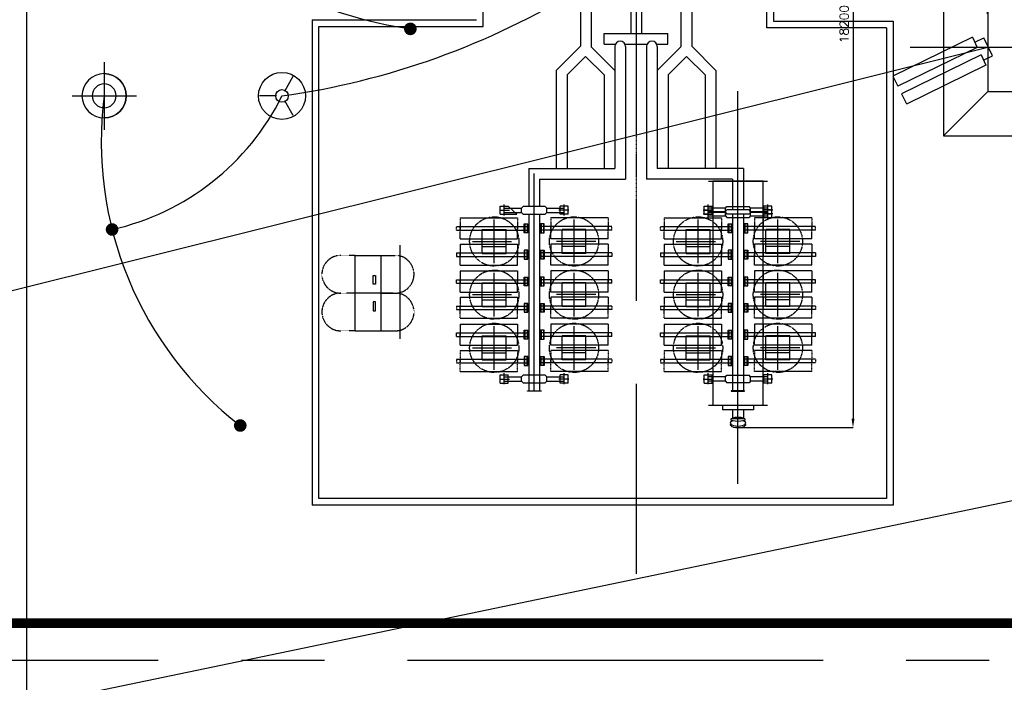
# Model space of a CAD drawing. Header units: inches. Extents: x -8998005 to 170525121, y -30058259 to 1575573.
# Tile 59 of 107: x -48908 to -26691, y 326031 to 340976. Entities that reach past the tile are written whole.
import ezdxf

# ---------------------------------------------------------------- set-up
doc = ezdxf.new("R2010")
doc.units = ezdxf.units.IN
doc.header["$LTSCALE"] = 5
doc.header["$MEASUREMENT"] = 0
doc.header["$PDMODE"] = 2
doc.header["$PDSIZE"] = 1
for name, pattern in [('0', [0]), ('CENTER', [2, 1.25, -0.25, 0.25, -0.25]), ('DASHDOT', [1, 0.5, -0.25, 0, -0.25]), ('HID', [0.3, 0.2, -0.1]), ('HIDDEN', [0.375, 0.25, -0.125])]:
    doc.linetypes.add(name, pattern=pattern)
for name, color, linetype in [('2CON', 1, 'Continuous'), ('CCEN', 8, 'CENTER'), ('CEN', 9, 'CENTER'), ('DIM', 7, 'Continuous'), ('EQUPT', 4, '0'), ('INSULATOR', 7, 'Continuous'), ('rail', 7, 'Continuous'), ('TCE-ME-ROAD', 244, 'Continuous'), ('TOWER', 7, 'Continuous')]:
    doc.layers.add(name, color=color, linetype=linetype)
doc.styles.add('S1', font='SIMPLEX.SHX', dxfattribs={"height": 200})
doc.dimstyles.new('STANDARD$0', dxfattribs={"dimtxt": 250, "dimasz": 200, "dimexe": 0, "dimexo": 0, "dimgap": 100, "dimtad": 1, "dimdec": 0, "dimzin": 0, "dimdsep": 46, "dimtxsty": 'S1', "dimcen": 0, "dimadec": 0, "dimazin": 0, "dimtfac": 1, "dimtdec": 0, "dimtmove": 2, "dimatfit": 3, "dimfxl": 1, "dimtolj": 1, "dimtzin": 0, "dimarcsym": 0})

# ---------------------------------------------------------------- blocks, each defined once
blk = doc.blocks.new('*D246')
at = {"color": 0, "lineweight": -2, "ltscale": 100, "transparency": 16777216}
for p, q in [((-33869, -17524), (-30105, -17524)), ((-30105, -17724), (-30105, -35524)), ((-32700, -35724), (-30105, -35724))]:
    blk.add_line(p, q, dxfattribs=at)
at = {"color": 0, "ltscale": 100, "transparency": 16777216}
for points in [[(-30138, -17724), (-30071, -17724), (-30105, -17524)], [(-30138, -35524), (-30071, -35524), (-30105, -35724)]]:
    blk.add_solid(points, dxfattribs=at)
at = {"layer": 'Defpoints', "color": 0, "ltscale": 100, "transparency": 16777216}
for p in [(-33869, -17524), (-32700, -35724), (-30105, -35724)]:
    blk.add_point(p, dxfattribs=at)
at = {"color": 0, "ltscale": 100, "transparency": 16777216, "insert": (-30305, -26624), "char_height": 200, "attachment_point": 5, "rotation": 90, "style": 'S1'}
blk.add_mtext('\\A1;18200', dxfattribs=at)
blk = doc.blocks.new('400TWR')
at = {"ltscale": 3000}
for p, q in [((-1000, 1000), (-2000, 2000)), ((1000, 1000), (2000, 2000)), ((-1000, -1000), (-2000, -2000)), ((1000, -1000), (2000, -2000))]:
    blk.add_line(p, q, dxfattribs=at)
for points in [[(-2000, -2000), (2000, -2000), (2000, 2000), (-2000, 2000)], [(-1000, -1000), (1000, -1000), (1000, 1000), (-1000, 1000)]]:
    blk.add_lwpolyline(points, close=True, dxfattribs=at)
at = {"layer": 'CEN', "ltscale": 1000}
for p, q in [((0, 2753), (0, -2753)), ((2781, 0), (-2781, 0))]:
    blk.add_line(p, q, dxfattribs=at)
blk = doc.blocks.new('tr2')
at = {"layer": 'CEN'}
blk.add_line((1001, -1000), (1000, -17999), dxfattribs=at)
at = {"layer": 'TOWER'}
for p, q in [((-6, -14250), (-6, -1750)), ((1994, -14250), (1994, -1750))]:
    blk.add_line(p, q, dxfattribs=at)
at = {"layer": 'TOWER', "zscale": 1333.333333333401, "rotation": 90}
for p in [(1000, -1000), (1000, -15000)]:
    blk.add_blockref('400TWR', p, dxfattribs=at)
blk = doc.blocks.new('i')
at = {"ltscale": 3000}
for p, q in [((-223, -222), (-223, 0)), ((223, 0), (-223, 0)), ((223, -222), (223, 0)), ((-350, -222), (-96, -222)), ((-350, -222), (-350, -2222)), ((-96, -222), (-96, -2222)), ((96, -222), (350, -222)), ((96, -222), (96, -2222)), ((350, -222), (350, -2222)), ((-350, -2222), (-96, -2222)), ((96, -2221), (350, -2221))]:
    blk.add_line(p, q, dxfattribs=at)
blk = doc.blocks.new('400bpipl')
at = {"ltscale": 3000}
for radius in [500, 270]:
    blk.add_circle((0, 0), radius, dxfattribs=at)
blk.add_arc((0, 0), 500, 0, 180, dxfattribs=at)
at = {"layer": 'CEN', "ltscale": 3000}
for p, q in [((0, -724), (0, 729)), ((762, 0), (-771, 0))]:
    blk.add_line(p, q, dxfattribs=at)
blk = doc.blocks.new('400LAPL')
at = {"ltscale": 700}
for p, q in [((-442, 255), (-108, 62)), ((108, 62), (442, 255)), ((0, -125), (0, -510))]:
    blk.add_line(p, q, dxfattribs=at)
for radius, start, end in [(530, 0, 180), (530, 180, 0), (142, 0, 180), (142, 180, 0)]:
    blk.add_arc((0, 0), radius, start, end, dxfattribs=at)
blk = doc.blocks.new('A$C3F820AC0')
at = {"color": 2, "linetype": 'Continuous', "ltscale": 100}
blk.add_line((-124489, -51421, 96251), (-27064, -27142, 96251), dxfattribs=at)
at = {"color": 3, "linetype": 'Continuous', "ltscale": 100}
blk.add_line((-125467, -57921, 96251), (-710, -32013), dxfattribs=at)
blk = doc.blocks.new('BTG Road')
at = {"layer": 'TCE-ME-ROAD'}
blk.add_line((2706144, 450888), (2706144, 590519), dxfattribs=at)
blk = doc.blocks.new('A$C50442067')
at = {"color": 241, "ltscale": 0.2}
blk.add_line((-42305, -26524.3, 0), (-42305, -28703, 0), dxfattribs=at)
at = {"color": 2, "linetype": 'Continuous', "ltscale": 100, "const_width": 142.3, "elevation": 96251.3}
blk.add_lwpolyline([(-40164.5, -26731.2, 1), (-40022.1, -26731.2, 1)], format="xyb", close=True, dxfattribs=at)
at = {"color": 2, "linetype": 'Continuous', "ltscale": 100, "const_width": 142.3}
for points in [[(-46894.4, -31256.1, 1), (-46752.1, -31256.1, 1)], [(-44002, -35677.3, 1), (-43859.7, -35677.3, 1)]]:
    blk.add_lwpolyline(points, format="xyb", close=True, dxfattribs=at)
at = {"color": 2, "linetype": 'Continuous', "ltscale": 100}
for centre, radius, start, end in [((-38665, -16977.6, 96251.3), 9857.6, 212.27037, 261.66914), ((-45411.4, -10918.2, 0), 17493.6, 277.959, 301.56023), ((-38983.2, -29283.6), 8084.4, 172.5877, 232.26569), ((-48059, -25737.6, -96251.3), 5655.2, 282.62137, 333.69933)]:
    blk.add_arc(centre, radius, start, end, dxfattribs=at)
at = {"layer": '2CON'}
for p, q in [((-31900, -15914.3, 0), (-31900, -26560.6, 0)), ((-42305, -26524.3, 0), (-38600, -26524.3, 0)), ((-42305, -26560.6, 0), (-42305, -37474.3, 0)), ((-31900, -26560.6, 0), (-29200, -26560.6, 0)), ((-29200, -26560.6, 0), (-29200, -37474.3, 0)), ((-35716.9, -26834.6, 0), (-34283.1, -26834.6, 0)), ((-35716.9, -27078, 0), (-35716.9, -26834.6, 0)), ((-34283.1, -27078, 0), (-34283.1, -26834.6, 0)), ((-35716.9, -27078, 0), (-35467.7, -27078, 0)), ((-35248, -27078, 0), (-34752, -27078, 0)), ((-34532.3, -27078, 0), (-34283.1, -27078, 0)), ((-32700, -36989.8, 0), (-32700, -28133.4, 0)), ((-37300, -34905.7, 0), (-37300, -29991.7, 0)), ((-38083.8, -30822.7, 0), (-37859.6, -30822.7, 0)), ((-38066.1, -30731.6, 0), (-37883.9, -30731.6, 0)), ((-38066.1, -30913.8, 0), (-38066.1, -30731.6, 0)), ((-37975, -30941.4, 0), (-37975, -30692, 0)), ((-37975, -30772.7, 0), (-37583.9, -30772.7, 0)), ((-37975, -30872.7, 0), (-37583.9, -30872.7, 0)), ((-37691.9, -30913.8, 0), (-37883.9, -30731.6, 0)), ((-37583.9, -30772.7, 0), (-37548.5, -30737.4, 0)), ((-37583.9, -30872.7, 0), (-37583.9, -30772.7, 0)), ((-37583.9, -30872.7, 0), (-37548.5, -30908.1, 0)), ((-37051.5, -30737.4, 0), (-37548.5, -30737.4, 0)), ((-37016.1, -30772.7, 0), (-37051.5, -30737.4, 0)), ((-37016.1, -30872.7, 0), (-37051.5, -30908.1, 0)), ((-37016.1, -30872.7, 0), (-37016.1, -30772.7, 0)), ((-37016.1, -30772.7, 0), (-36625, -30772.7, 0)), ((-37016.1, -30872.7, 0), (-36625, -30872.7, 0)), ((-36516.2, -30822.7, 0), (-36740.4, -30822.7, 0)), ((-36716.1, -30913.8, 0), (-36716.1, -30731.6, 0)), ((-36533.9, -30731.6, 0), (-36716.1, -30731.6, 0)), ((-36625, -30941.4, 0), (-36625, -30692, 0)), ((-36533.9, -30913.8, 0), (-36533.9, -30731.6, 0)), ((-33483.8, -30822.7, 0), (-33259.6, -30822.7, 0)), ((-33466.1, -30731.6, 0), (-33283.9, -30731.6, 0)), ((-33466.1, -30913.8, 0), (-33466.1, -30731.6, 0)), ((-33466.1, -30809.6, 0), (-33283.9, -30809.6, 0)), ((-33375, -30941.4, 0), (-33375, -30692, 0)), ((-33375, -31019.4, 0), (-33375, -30770, 0)), ((-32983.9, -30772.7, 0), (-33375, -30772.7, 0)), ((-33375, -30850.7, 0), (-32983.9, -30850.7, 0)), ((-32983.9, -30872.7, 0), (-33375, -30872.7, 0)), ((-33283.9, -30913.8, 0), (-33283.9, -30731.6, 0)), ((-32983.9, -30772.7, 0), (-32948.5, -30737.4, 0)), ((-32983.9, -30872.7, 0), (-32983.9, -30772.7, 0)), ((-32983.9, -30850.7, 0), (-32948.5, -30815.4, 0)), ((-32983.9, -30950.7, 0), (-32983.9, -30850.7, 0)), ((-32983.9, -30872.7, 0), (-32948.5, -30908.1, 0)), ((-32948.5, -30737.4, 0), (-32451.5, -30737.4, 0)), ((-32451.5, -30815.4, 0), (-32948.5, -30815.4, 0)), ((-32416.1, -30772.7, 0), (-32451.5, -30737.4, 0)), ((-32416.1, -30850.7, 0), (-32451.5, -30815.4, 0)), ((-32416.1, -30872.7, 0), (-32451.5, -30908.1, 0)), ((-32025, -30772.7, 0), (-32416.1, -30772.7, 0)), ((-32416.1, -30872.7, 0), (-32416.1, -30772.7, 0)), ((-32416.1, -30850.7, 0), (-32025, -30850.7, 0)), ((-32416.1, -30950.7, 0), (-32416.1, -30850.7, 0)), ((-32025, -30872.7, 0), (-32416.1, -30872.7, 0)), ((-31916.2, -30822.7, 0), (-32140.4, -30822.7, 0)), ((-32116.1, -30913.8, 0), (-32116.1, -30731.6, 0)), ((-31933.9, -30731.6, 0), (-32116.1, -30731.6, 0)), ((-31933.9, -30809.6, 0), (-32116.1, -30809.6, 0)), ((-32116.1, -30991.8, 0), (-32116.1, -30809.6, 0)), ((-32025, -30941.4, 0), (-32025, -30692, 0)), ((-32025, -31019.4, 0), (-32025, -30770, 0)), ((-31933.9, -30913.8, 0), (-31933.9, -30731.6, 0)), ((-31933.9, -30991.8, 0), (-31933.9, -30809.6, 0)), ((-38200, -32018.5, 0), (-38200, -31033, 0)), ((-38066.1, -30913.8, 0), (-37691.9, -30913.8, 0)), ((-37548.5, -30908.1, 0), (-37051.5, -30908.1, 0)), ((-36533.9, -30913.8, 0), (-36716.1, -30913.8, 0)), ((-36400, -32018.5, 0), (-36400, -31033, 0)), ((-33600, -32018.5, 0), (-33600, -31033, 0)), ((-33483.8, -30900.7, 0), (-33259.6, -30900.7, 0)), ((-33466.1, -30913.8, 0), (-33283.9, -30913.8, 0)), ((-33375, -30950.7, 0), (-32983.9, -30950.7, 0)), ((-32983.9, -30950.7, 0), (-32948.5, -30986.1, 0)), ((-32451.5, -30908.1, 0), (-32948.5, -30908.1, 0)), ((-32948.5, -30986.1, 0), (-32451.5, -30986.1, 0)), ((-32416.1, -30950.7, 0), (-32451.5, -30986.1, 0)), ((-32416.1, -30950.7, 0), (-32025, -30950.7, 0)), ((-31916.2, -30900.7, 0), (-32140.4, -30900.7, 0)), ((-31933.9, -30913.8, 0), (-32116.1, -30913.8, 0)), ((-31933.9, -30991.8, 0), (-32116.1, -30991.8, 0)), ((-31800, -32018.5, 0), (-31800, -31033, 0)), ((-38470, -31795.7, 0), (-38470, -31255.7, 0)), ((-38470, -31255.7, 0), (-37930, -31255.7, 0)), ((-37930, -31795.7, 0), (-37930, -31255.7, 0)), ((-37508.3, -31128.3, 0), (-37508.3, -31330, 0)), ((-37455.9, -31128.3, 0), (-37455.9, -31330, 0)), ((-37144.1, -31128.3, 0), (-37144.1, -31330, 0)), ((-37091.7, -31128.3, 0), (-37091.7, -31330, 0)), ((-36670, -31795.7, 0), (-36670, -31255.7, 0)), ((-36130, -31255.7, 0), (-36670, -31255.7, 0)), ((-36130, -31795.7, 0), (-36130, -31255.7, 0)), ((-33870, -31795.7, 0), (-33870, -31255.7, 0)), ((-33870, -31255.7, 0), (-33330, -31255.7, 0)), ((-33330, -31795.7, 0), (-33330, -31255.7, 0)), ((-32908.3, -31128.3, 0), (-32908.3, -31330, 0)), ((-32855.9, -31128.3, 0), (-32855.9, -31330, 0)), ((-32544.1, -31128.3, 0), (-32544.1, -31330, 0)), ((-32491.7, -31128.3, 0), (-32491.7, -31330, 0)), ((-32070, -31795.7, 0), (-32070, -31255.7, 0)), ((-31530, -31255.7, 0), (-32070, -31255.7, 0)), ((-31530, -31795.7, 0), (-31530, -31255.7, 0)), ((-38692.8, -31525.7, 0), (-37807.3, -31525.7, 0)), ((-35907.3, -31525.7, 0), (-36792.8, -31525.7, 0)), ((-34092.8, -31525.7, 0), (-33207.3, -31525.7, 0)), ((-31307.3, -31525.7, 0), (-32192.8, -31525.7, 0)), ((-40323.6, -33724.6, 0), (-40323.6, -31608.5, 0)), ((-38470, -31639.7, 0), (-37930, -31639.7, 0)), ((-37508.3, -31923.1, 0), (-37508.3, -31721.4, 0)), ((-37455.9, -31923.1, 0), (-37455.9, -31721.4, 0)), ((-37144.1, -31923.1, 0), (-37144.1, -31721.4, 0)), ((-37091.7, -31923.1, 0), (-37091.7, -31721.4, 0)), ((-36130, -31639.7, 0), (-36670, -31639.7, 0)), ((-33870, -31639.7, 0), (-33330, -31639.7, 0)), ((-32908.3, -31923.1, 0), (-32908.3, -31721.4, 0)), ((-32855.9, -31923.1, 0), (-32855.9, -31721.4, 0)), ((-32544.1, -31923.1, 0), (-32544.1, -31721.4, 0)), ((-32491.7, -31923.1, 0), (-32491.7, -31721.4, 0)), ((-31530, -31639.7, 0), (-32070, -31639.7, 0)), ((-41339.2, -33541.2, 0), (-41339.2, -31841.2, 0)), ((-41339.2, -31841.2, 0), (-40759.2, -31841.2, 0)), ((-40759.2, -31841.2, 0), (-40759.2, -33541.2, 0)), ((-38470, -31795.7, 0), (-37930, -31795.7, 0)), ((-36130, -31795.7, 0), (-36670, -31795.7, 0)), ((-33870, -31795.7, 0), (-33330, -31795.7, 0)), ((-31530, -31795.7, 0), (-32070, -31795.7, 0)), ((-40929.2, -32491.2, 0), (-40929.2, -32291.2, 0)), ((-40929.2, -32291.2, 0), (-40879.2, -32291.2, 0)), ((-40879.2, -32291.2, 0), (-40879.2, -32491.2, 0)), ((-38200, -33218.5, 0), (-38200, -32233, 0)), ((-37508.3, -32328.3, 0), (-37508.3, -32530, 0)), ((-37455.9, -32328.3, 0), (-37455.9, -32530, 0)), ((-37144.1, -32328.3, 0), (-37144.1, -32530, 0)), ((-37091.7, -32328.3, 0), (-37091.7, -32530, 0)), ((-36400, -33218.5, 0), (-36400, -32233, 0)), ((-33600, -33218.5, 0), (-33600, -32233, 0)), ((-32908.3, -32328.3, 0), (-32908.3, -32530, 0)), ((-32855.9, -32328.3, 0), (-32855.9, -32530, 0)), ((-32544.1, -32328.3, 0), (-32544.1, -32530, 0)), ((-32491.7, -32328.3, 0), (-32491.7, -32530, 0)), ((-31800, -33218.5, 0), (-31800, -32233, 0)), ((-40879.2, -32491.2, 0), (-40929.2, -32491.2, 0)), ((-38470, -32455.7, 0), (-37930, -32455.7, 0)), ((-38470, -32995.7, 0), (-38470, -32455.7, 0)), ((-37930, -32995.7, 0), (-37930, -32455.7, 0)), ((-36130, -32455.7, 0), (-36670, -32455.7, 0)), ((-36670, -32995.7, 0), (-36670, -32455.7, 0)), ((-36130, -32995.7, 0), (-36130, -32455.7, 0)), ((-33870, -32455.7, 0), (-33330, -32455.7, 0)), ((-33870, -32995.7, 0), (-33870, -32455.7, 0)), ((-33330, -32995.7, 0), (-33330, -32455.7, 0)), ((-31530, -32455.7, 0), (-32070, -32455.7, 0)), ((-32070, -32995.7, 0), (-32070, -32455.7, 0)), ((-31530, -32995.7, 0), (-31530, -32455.7, 0)), ((-40477.8, -32691.2, 0), (-41534.3, -32691.2, 0)), ((-38692.8, -32725.7, 0), (-37807.3, -32725.7, 0)), ((-38470, -32839.7, 0), (-37930, -32839.7, 0)), ((-35907.3, -32725.7, 0), (-36792.8, -32725.7, 0)), ((-36130, -32839.7, 0), (-36670, -32839.7, 0)), ((-34092.8, -32725.7, 0), (-33207.3, -32725.7, 0)), ((-33870, -32839.7, 0), (-33330, -32839.7, 0)), ((-31307.3, -32725.7, 0), (-32192.8, -32725.7, 0)), ((-31530, -32839.7, 0), (-32070, -32839.7, 0)), ((-40879.2, -32891.2, 0), (-40929.2, -32891.2, 0)), ((-40929.2, -32891.2, 0), (-40929.2, -33091.2, 0)), ((-40929.2, -33091.2, 0), (-40879.2, -33091.2, 0)), ((-40879.2, -33091.2, 0), (-40879.2, -32891.2, 0)), ((-38470, -32995.7, 0), (-37930, -32995.7, 0)), ((-37508.3, -33123.1, 0), (-37508.3, -32921.4, 0)), ((-37455.9, -33123.1, 0), (-37455.9, -32921.4, 0)), ((-37144.1, -33123.1, 0), (-37144.1, -32921.4, 0)), ((-37091.7, -33123.1, 0), (-37091.7, -32921.4, 0)), ((-36130, -32995.7, 0), (-36670, -32995.7, 0)), ((-33870, -32995.7, 0), (-33330, -32995.7, 0)), ((-32908.3, -33123.1, 0), (-32908.3, -32921.4, 0)), ((-32855.9, -33123.1, 0), (-32855.9, -32921.4, 0)), ((-32544.1, -33123.1, 0), (-32544.1, -32921.4, 0)), ((-32491.7, -33123.1, 0), (-32491.7, -32921.4, 0)), ((-31530, -32995.7, 0), (-32070, -32995.7, 0)), ((-41339.2, -33541.2, 0), (-40759.2, -33541.2, 0)), ((-38200, -34418.5, 0), (-38200, -33433, 0)), ((-37508.3, -33528.3, 0), (-37508.3, -33730, 0)), ((-37455.9, -33528.3, 0), (-37455.9, -33730, 0)), ((-37144.1, -33528.3, 0), (-37144.1, -33730, 0)), ((-37091.7, -33528.3, 0), (-37091.7, -33730, 0)), ((-36400, -34418.5, 0), (-36400, -33433, 0)), ((-33600, -34418.5, 0), (-33600, -33433, 0)), ((-32908.3, -33528.3, 0), (-32908.3, -33730, 0)), ((-32855.9, -33528.3, 0), (-32855.9, -33730, 0)), ((-32544.1, -33528.3, 0), (-32544.1, -33730, 0)), ((-32491.7, -33528.3, 0), (-32491.7, -33730, 0)), ((-31800, -34418.5, 0), (-31800, -33433, 0)), ((-38470, -34195.7, 0), (-38470, -33655.7, 0)), ((-38470, -33655.7, 0), (-37930, -33655.7, 0)), ((-37930, -34195.7, 0), (-37930, -33655.7, 0)), ((-36130, -33655.7, 0), (-36670, -33655.7, 0)), ((-36670, -34195.7, 0), (-36670, -33655.7, 0)), ((-36130, -34195.7, 0), (-36130, -33655.7, 0)), ((-33870, -34195.7, 0), (-33870, -33655.7, 0)), ((-33870, -33655.7, 0), (-33330, -33655.7, 0)), ((-33330, -34195.7, 0), (-33330, -33655.7, 0)), ((-31530, -33655.7, 0), (-32070, -33655.7, 0)), ((-32070, -34195.7, 0), (-32070, -33655.7, 0)), ((-31530, -34195.7, 0), (-31530, -33655.7, 0)), ((-38692.8, -33925.7, 0), (-37807.3, -33925.7, 0)), ((-35907.3, -33925.7, 0), (-36792.8, -33925.7, 0)), ((-34092.8, -33925.7, 0), (-33207.3, -33925.7, 0)), ((-31307.3, -33925.7, 0), (-32192.8, -33925.7, 0)), ((-38470, -34039.7, 0), (-37930, -34039.7, 0)), ((-38470, -34195.7, 0), (-37930, -34195.7, 0)), ((-37508.3, -34323.1, 0), (-37508.3, -34121.4, 0)), ((-37455.9, -34323.1, 0), (-37455.9, -34121.4, 0)), ((-37144.1, -34323.1, 0), (-37144.1, -34121.4, 0)), ((-37091.7, -34323.1, 0), (-37091.7, -34121.4, 0)), ((-36130, -34039.7, 0), (-36670, -34039.7, 0)), ((-36130, -34195.7, 0), (-36670, -34195.7, 0)), ((-33870, -34039.7, 0), (-33330, -34039.7, 0)), ((-33870, -34195.7, 0), (-33330, -34195.7, 0)), ((-32908.3, -34323.1, 0), (-32908.3, -34121.4, 0)), ((-32855.9, -34323.1, 0), (-32855.9, -34121.4, 0)), ((-32544.1, -34323.1, 0), (-32544.1, -34121.4, 0)), ((-32491.7, -34323.1, 0), (-32491.7, -34121.4, 0)), ((-31530, -34039.7, 0), (-32070, -34039.7, 0)), ((-31530, -34195.7, 0), (-32070, -34195.7, 0)), ((-38083.8, -34628.7, 0), (-37859.6, -34628.7, 0)), ((-38066.1, -34537.6, 0), (-37883.9, -34537.6, 0)), ((-38066.1, -34719.8, 0), (-38066.1, -34537.6, 0)), ((-37975, -34747.4, 0), (-37975, -34498, 0)), ((-37975, -34578.7, 0), (-37583.9, -34578.7, 0)), ((-37883.9, -34719.8, 0), (-37883.9, -34537.6, 0)), ((-37583.9, -34578.7, 0), (-37548.5, -34543.4, 0)), ((-37583.9, -34678.7, 0), (-37583.9, -34578.7, 0)), ((-37051.5, -34543.4, 0), (-37548.5, -34543.4, 0)), ((-37016.1, -34578.7, 0), (-37051.5, -34543.4, 0)), ((-37016.1, -34578.7, 0), (-36625, -34578.7, 0)), ((-37016.1, -34678.7, 0), (-37016.1, -34578.7, 0)), ((-36516.2, -34628.7, 0), (-36740.4, -34628.7, 0)), ((-36716.1, -34719.8, 0), (-36716.1, -34537.6, 0)), ((-36533.9, -34537.6, 0), (-36716.1, -34537.6, 0)), ((-36625, -34747.4, 0), (-36625, -34498, 0)), ((-36533.9, -34719.8, 0), (-36533.9, -34537.6, 0)), ((-33483.8, -34628.7, 0), (-33259.6, -34628.7, 0)), ((-33466.1, -34537.6, 0), (-33283.9, -34537.6, 0)), ((-33466.1, -34719.8, 0), (-33466.1, -34537.6, 0)), ((-33375, -34747.4, 0), (-33375, -34498, 0)), ((-32983.9, -34578.7, 0), (-33375, -34578.7, 0)), ((-33283.9, -34719.8, 0), (-33283.9, -34537.6, 0)), ((-32983.9, -34578.7, 0), (-32948.5, -34543.4, 0)), ((-32983.9, -34678.7, 0), (-32983.9, -34578.7, 0)), ((-32948.5, -34543.4, 0), (-32451.5, -34543.4, 0)), ((-32416.1, -34578.7, 0), (-32451.5, -34543.4, 0)), ((-32025, -34578.7, 0), (-32416.1, -34578.7, 0)), ((-32416.1, -34678.7, 0), (-32416.1, -34578.7, 0)), ((-31916.2, -34628.7, 0), (-32140.4, -34628.7, 0)), ((-32116.1, -34719.8, 0), (-32116.1, -34537.6, 0)), ((-31933.9, -34537.6, 0), (-32116.1, -34537.6, 0)), ((-32025, -34747.4, 0), (-32025, -34498, 0)), ((-31933.9, -34719.8, 0), (-31933.9, -34537.6, 0)), ((-38066.1, -34719.8, 0), (-37883.9, -34719.8, 0)), ((-37975, -34678.7, 0), (-37583.9, -34678.7, 0)), ((-37583.9, -34678.7, 0), (-37548.5, -34714.1, 0)), ((-37548.5, -34714.1, 0), (-37051.5, -34714.1, 0)), ((-37016.1, -34678.7, 0), (-37051.5, -34714.1, 0)), ((-37016.1, -34678.7, 0), (-36625, -34678.7, 0)), ((-36533.9, -34719.8, 0), (-36716.1, -34719.8, 0)), ((-33466.1, -34719.8, 0), (-33283.9, -34719.8, 0)), ((-32983.9, -34678.7, 0), (-33375, -34678.7, 0)), ((-32983.9, -34678.7, 0), (-32948.5, -34714.1, 0)), ((-32451.5, -34714.1, 0), (-32948.5, -34714.1, 0)), ((-32416.1, -34678.7, 0), (-32451.5, -34714.1, 0)), ((-32025, -34678.7, 0), (-32416.1, -34678.7, 0)), ((-31933.9, -34719.8, 0), (-32116.1, -34719.8, 0)), ((-33052.4, -35221.9, 0), (-33052.4, -35321.9, 0)), ((-32347.6, -35321.9, 0), (-33052.4, -35321.9, 0)), ((-32347.6, -35221.9, 0), (-32347.6, -35321.9, 0)), ((-32578.3, -35527.3, 0), (-32821.7, -35527.3, 0)), ((-29200, -37474.3, 0), (-42305, -37474.3, 0))]:
    blk.add_line(p, q, dxfattribs=at)
at = {"layer": '2CON', "linetype": 'Continuous'}
for p, q in [((-36255.4, -25684.3, 0), (-36255.4, -27123.3, 0)), ((-36011.9, -25684.3, 0), (-36011.9, -27135.8, 0)), ((-33988.1, -25684.3, 0), (-33988.1, -27135.8, 0)), ((-33744.6, -25684.3, 0), (-33744.6, -27123.3, 0)), ((-35121.7, -25970.9, 0), (-35121.7, -26834.6, 0)), ((-34878.3, -25901.7, 0), (-34878.3, -26834.6, 0)), ((-36800.2, -27668.2, 0), (-36255.4, -27123.3, 0)), ((-35479.6, -27668.2, 0), (-36011.9, -27135.8, 0)), ((-35479.6, -27130.4, 0), (-35479.6, -28021.9, 0)), ((-35236.1, -27130.4, 0), (-35236.1, -30123.6, 0)), ((-34763.9, -27130.4, 0), (-34763.9, -30123.6, 0)), ((-34520.4, -27130.4, 0), (-34520.4, -28021.9, 0)), ((-34520.4, -27668.2, 0), (-33988.1, -27135.8, 0)), ((-33199.8, -27668.2, 0), (-33744.6, -27123.3, 0)), ((-36556.8, -27769, 0), (-36139.9, -27352.1, 0)), ((-36139.9, -27352.1, 0), (-35723, -27769, 0)), ((-34277, -27769, 0), (-33860.1, -27352.1, 0)), ((-33443.2, -27769, 0), (-33860.1, -27352.1, 0)), ((-36800.2, -27668.2, 0), (-36800.2, -29880.2, 0)), ((-36556.8, -27769, 0), (-36556.8, -29880.2, 0)), ((-35723, -27769, 0), (-35723, -29880.2, 0)), ((-35723, -27769, 0), (-35723, -27769, 0)), ((-35479.6, -27590.5, 0), (-35479.6, -29880.2, 0)), ((-34520.4, -27590.5, 0), (-34520.4, -29880.2, 0)), ((-34277, -27769, 0), (-34277, -29880.2, 0)), ((-33443.2, -27769, 0), (-33443.2, -29880.2, 0)), ((-33199.8, -27668.2, 0), (-33199.8, -29880.2, 0)), ((-37421.7, -29880.2, 0), (-35479.6, -29880.2, 0)), ((-37421.7, -29880.2, 0), (-37421.7, -30737.4, 0)), ((-32578.3, -29880.2, 0), (-34520.4, -29880.2, 0)), ((-32578.3, -29880.2, 0), (-32578.3, -30815.4, 0)), ((-37178.3, -30123.6, 0), (-35236.1, -30123.6, 0)), ((-37178.3, -30123.6, 0), (-37178.3, -30737.4, 0)), ((-32821.7, -30123.6, 0), (-34763.9, -30123.6, 0)), ((-32821.7, -30123.6, 0), (-32821.7, -30815.4, 0)), ((-38967, -30992, 0), (-37674.7, -30992, 0)), ((-37421.7, -30908.1, 0), (-37421.7, -34892.1, 0)), ((-37178.3, -30908.1, 0), (-37178.3, -34892.1, 0)), ((-35633, -30992, 0), (-36925.3, -30992, 0)), ((-34367, -30992, 0), (-33074.7, -30992, 0)), ((-32821.7, -30908.1, 0), (-32821.7, -34892.1, 0)), ((-32578.3, -30908.1, 0), (-32578.3, -34892.1, 0)), ((-31033, -30992, 0), (-32325.3, -30992, 0)), ((-39050, -31189.6, 0), (-37421.7, -31189.6, 0)), ((-39050, -31268.7, 0), (-37421.7, -31268.7, 0)), ((-35550, -31189.6, 0), (-37178.3, -31189.6, 0)), ((-35550, -31268.7, 0), (-37178.3, -31268.7, 0)), ((-34450, -31189.6, 0), (-32821.7, -31189.6, 0)), ((-34450, -31268.7, 0), (-32821.7, -31268.7, 0)), ((-30950, -31189.6, 0), (-32578.3, -31189.6, 0)), ((-30950, -31268.7, 0), (-32578.3, -31268.7, 0)), ((-38967, -31466.3, 0), (-37674.7, -31466.3, 0)), ((-35633, -31466.3, 0), (-36925.3, -31466.3, 0)), ((-34367, -31466.3, 0), (-33074.7, -31466.3, 0)), ((-31033, -31466.3, 0), (-32325.3, -31466.3, 0)), ((-38967, -31585.1, 0), (-37674.7, -31585.1, 0)), ((-35633, -31585.1, 0), (-36925.3, -31585.1, 0)), ((-34367, -31585.1, 0), (-33074.7, -31585.1, 0)), ((-31033, -31585.1, 0), (-32325.3, -31585.1, 0)), ((-39050, -31782.8, 0), (-37421.7, -31782.8, 0)), ((-39050, -31861.8, 0), (-37421.7, -31861.8, 0)), ((-35550, -31782.8, 0), (-37178.3, -31782.8, 0)), ((-35550, -31861.8, 0), (-37178.3, -31861.8, 0)), ((-34450, -31782.8, 0), (-32821.7, -31782.8, 0)), ((-34450, -31861.8, 0), (-32821.7, -31861.8, 0)), ((-30950, -31782.8, 0), (-32578.3, -31782.8, 0)), ((-30950, -31861.8, 0), (-32578.3, -31861.8, 0)), ((-38967, -32059.4, 0), (-37674.7, -32059.4, 0)), ((-38967, -32192, 0), (-37674.7, -32192, 0)), ((-35633, -32059.4, 0), (-36925.3, -32059.4, 0)), ((-35633, -32192, 0), (-36925.3, -32192, 0)), ((-34367, -32059.4, 0), (-33074.7, -32059.4, 0)), ((-34367, -32192, 0), (-33074.7, -32192, 0)), ((-31033, -32059.4, 0), (-32325.3, -32059.4, 0)), ((-31033, -32192, 0), (-32325.3, -32192, 0)), ((-39050, -32389.6, 0), (-37421.7, -32389.6, 0)), ((-35550, -32389.6, 0), (-37178.3, -32389.6, 0)), ((-34450, -32389.6, 0), (-32821.7, -32389.6, 0)), ((-30950, -32389.6, 0), (-32578.3, -32389.6, 0)), ((-39050, -32468.7, 0), (-37421.7, -32468.7, 0)), ((-35550, -32468.7, 0), (-37178.3, -32468.7, 0)), ((-34450, -32468.7, 0), (-32821.7, -32468.7, 0)), ((-30950, -32468.7, 0), (-32578.3, -32468.7, 0)), ((-38967, -32666.3, 0), (-37674.7, -32666.3, 0)), ((-38967, -32785.1, 0), (-37674.7, -32785.1, 0)), ((-35633, -32666.3, 0), (-36925.3, -32666.3, 0)), ((-35633, -32785.1, 0), (-36925.3, -32785.1, 0)), ((-34367, -32666.3, 0), (-33074.7, -32666.3, 0)), ((-34367, -32785.1, 0), (-33074.7, -32785.1, 0)), ((-31033, -32666.3, 0), (-32325.3, -32666.3, 0)), ((-31033, -32785.1, 0), (-32325.3, -32785.1, 0)), ((-39050, -32982.8, 0), (-37421.7, -32982.8, 0)), ((-39050, -33061.8, 0), (-37421.7, -33061.8, 0)), ((-35550, -32982.8, 0), (-37178.3, -32982.8, 0)), ((-35550, -33061.8, 0), (-37178.3, -33061.8, 0)), ((-34450, -32982.8, 0), (-32821.7, -32982.8, 0)), ((-34450, -33061.8, 0), (-32821.7, -33061.8, 0)), ((-30950, -32982.8, 0), (-32578.3, -32982.8, 0)), ((-30950, -33061.8, 0), (-32578.3, -33061.8, 0)), ((-38967, -33259.4, 0), (-37674.7, -33259.4, 0)), ((-35633, -33259.4, 0), (-36925.3, -33259.4, 0)), ((-34367, -33259.4, 0), (-33074.7, -33259.4, 0)), ((-31033, -33259.4, 0), (-32325.3, -33259.4, 0)), ((-38967, -33392, 0), (-37674.7, -33392, 0)), ((-35633, -33392, 0), (-36925.3, -33392, 0)), ((-34367, -33392, 0), (-33074.7, -33392, 0)), ((-31033, -33392, 0), (-32325.3, -33392, 0)), ((-39050, -33589.6, 0), (-37421.7, -33589.6, 0)), ((-39050, -33668.7, 0), (-37421.7, -33668.7, 0)), ((-35550, -33589.6, 0), (-37178.3, -33589.6, 0)), ((-35550, -33668.7, 0), (-37178.3, -33668.7, 0)), ((-34450, -33589.6, 0), (-32821.7, -33589.6, 0)), ((-34450, -33668.7, 0), (-32821.7, -33668.7, 0)), ((-30950, -33589.6, 0), (-32578.3, -33589.6, 0)), ((-30950, -33668.7, 0), (-32578.3, -33668.7, 0)), ((-38967, -33866.3, 0), (-37674.7, -33866.3, 0)), ((-38967, -33985.1, 0), (-37674.7, -33985.1, 0)), ((-35633, -33866.3, 0), (-36925.3, -33866.3, 0)), ((-35633, -33985.1, 0), (-36925.3, -33985.1, 0)), ((-34367, -33866.3, 0), (-33074.7, -33866.3, 0)), ((-34367, -33985.1, 0), (-33074.7, -33985.1, 0)), ((-31033, -33866.3, 0), (-32325.3, -33866.3, 0)), ((-31033, -33985.1, 0), (-32325.3, -33985.1, 0)), ((-39050, -34182.8, 0), (-37421.7, -34182.8, 0)), ((-35550, -34182.8, 0), (-37178.3, -34182.8, 0)), ((-34450, -34182.8, 0), (-32821.7, -34182.8, 0)), ((-30950, -34182.8, 0), (-32578.3, -34182.8, 0)), ((-39050, -34261.8, 0), (-37421.7, -34261.8, 0)), ((-35550, -34261.8, 0), (-37178.3, -34261.8, 0)), ((-34450, -34261.8, 0), (-32821.7, -34261.8, 0)), ((-30950, -34261.8, 0), (-32578.3, -34261.8, 0)), ((-38967, -34459.4, 0), (-37674.7, -34459.4, 0)), ((-35633, -34459.4, 0), (-36925.3, -34459.4, 0)), ((-34367, -34459.4, 0), (-33074.7, -34459.4, 0)), ((-31033, -34459.4, 0), (-32325.3, -34459.4, 0))]:
    blk.add_line(p, q, dxfattribs=at)
at = {"layer": '2CON', "color": 1}
for p, q in [((-33267, -30168.9, 0), (-33267, -35221.9, 0)), ((-32133, -30168.9, 0), (-33267, -30168.9, 0)), ((-32133, -35221.9, 0), (-32133, -30168.9, 0)), ((-41174.2, -33541.2, 0), (-41074.2, -33541.2, 0)), ((-41024.2, -33541.2, 0), (-40924.2, -33541.2, 0))]:
    blk.add_line(p, q, dxfattribs=at)
at = {"layer": '2CON', "linetype": 'CENTER'}
for p, q in [((-38967, -30992, 0), (-38967, -31248.9, 0)), ((-37674.7, -30992, 0), (-37674.7, -31248.9, 0)), ((-36925.3, -30992, 0), (-36925.3, -31248.9, 0)), ((-35633, -30992, 0), (-35633, -31248.9, 0)), ((-34367, -30992, 0), (-34367, -31248.9, 0)), ((-33074.7, -30992, 0), (-33074.7, -31248.9, 0)), ((-32325.3, -30992, 0), (-32325.3, -31248.9, 0)), ((-32133.3, -30992, 0), (-32133.3, -31248.9, 0)), ((-31033, -30992, 0), (-31033, -31248.9, 0)), ((-39050, -31268.7, 0), (-39050, -31189.6, 0)), ((-38967, -31466.3, 0), (-38967, -31209.4, 0)), ((-37674.7, -31466.3, 0), (-37674.7, -31209.4, 0)), ((-36925.3, -31466.3, 0), (-36925.3, -31209.4, 0)), ((-35633, -31466.3, 0), (-35633, -31209.4, 0)), ((-35550, -31268.7, 0), (-35550, -31189.6, 0)), ((-34450, -31268.7, 0), (-34450, -31189.6, 0)), ((-34367, -31466.3, 0), (-34367, -31209.4, 0)), ((-33074.7, -31466.3, 0), (-33074.7, -31209.4, 0)), ((-32325.3, -31466.3, 0), (-32325.3, -31209.4, 0)), ((-32133.3, -31466.3, 0), (-32133.3, -31209.4, 0)), ((-31033, -31466.3, 0), (-31033, -31209.4, 0)), ((-30950, -31268.7, 0), (-30950, -31189.6, 0)), ((-38967, -31585.1, 0), (-38967, -31842.1, 0)), ((-37674.7, -31585.1, 0), (-37674.7, -31842.1, 0)), ((-36925.3, -31585.1, 0), (-36925.3, -31842.1, 0)), ((-35633, -31585.1, 0), (-35633, -31842.1, 0)), ((-34367, -31585.1, 0), (-34367, -31842.1, 0)), ((-33074.7, -31585.1, 0), (-33074.7, -31842.1, 0)), ((-32325.3, -31585.1, 0), (-32325.3, -31842.1, 0)), ((-32133.3, -31585.1, 0), (-32133.3, -31842.1, 0)), ((-31033, -31585.1, 0), (-31033, -31842.1, 0)), ((-39050, -31782.8, 0), (-39050, -31861.8, 0)), ((-38967, -32059.4, 0), (-38967, -31802.5, 0)), ((-37674.7, -32059.4, 0), (-37674.7, -31802.5, 0)), ((-36925.3, -32059.4, 0), (-36925.3, -31802.5, 0)), ((-35633, -32059.4, 0), (-35633, -31802.5, 0)), ((-35550, -31782.8, 0), (-35550, -31861.8, 0)), ((-34450, -31782.8, 0), (-34450, -31861.8, 0)), ((-34367, -32059.4, 0), (-34367, -31802.5, 0)), ((-33074.7, -32059.4, 0), (-33074.7, -31802.5, 0)), ((-32325.3, -32059.4, 0), (-32325.3, -31802.5, 0)), ((-32133.3, -32059.4, 0), (-32133.3, -31802.5, 0)), ((-31033, -32059.4, 0), (-31033, -31802.5, 0)), ((-30950, -31782.8, 0), (-30950, -31861.8, 0)), ((-38967, -32192, 0), (-38967, -32448.9, 0)), ((-37674.7, -32192, 0), (-37674.7, -32448.9, 0)), ((-36925.3, -32192, 0), (-36925.3, -32448.9, 0)), ((-35633, -32192, 0), (-35633, -32448.9, 0)), ((-34367, -32192, 0), (-34367, -32448.9, 0)), ((-33074.7, -32192, 0), (-33074.7, -32448.9, 0)), ((-32325.3, -32192, 0), (-32325.3, -32448.9, 0)), ((-32133.3, -32192, 0), (-32133.3, -32448.9, 0)), ((-31033, -32192, 0), (-31033, -32448.9, 0)), ((-39050, -32468.7, 0), (-39050, -32389.6, 0)), ((-38967, -32666.3, 0), (-38967, -32409.4, 0)), ((-37674.7, -32666.3, 0), (-37674.7, -32409.4, 0)), ((-36925.3, -32666.3, 0), (-36925.3, -32409.4, 0)), ((-35633, -32666.3, 0), (-35633, -32409.4, 0)), ((-35550, -32468.7, 0), (-35550, -32389.6, 0)), ((-34450, -32468.7, 0), (-34450, -32389.6, 0)), ((-34367, -32666.3, 0), (-34367, -32409.4, 0)), ((-33074.7, -32666.3, 0), (-33074.7, -32409.4, 0)), ((-32325.3, -32666.3, 0), (-32325.3, -32409.4, 0)), ((-32133.3, -32666.3, 0), (-32133.3, -32409.4, 0)), ((-31033, -32666.3, 0), (-31033, -32409.4, 0)), ((-30950, -32468.7, 0), (-30950, -32389.6, 0)), ((-38967, -32785.1, 0), (-38967, -33042.1, 0)), ((-37674.7, -32785.1, 0), (-37674.7, -33042.1, 0)), ((-36925.3, -32785.1, 0), (-36925.3, -33042.1, 0)), ((-35633, -32785.1, 0), (-35633, -33042.1, 0)), ((-34367, -32785.1, 0), (-34367, -33042.1, 0)), ((-33074.7, -32785.1, 0), (-33074.7, -33042.1, 0)), ((-32325.3, -32785.1, 0), (-32325.3, -33042.1, 0)), ((-32133.3, -32785.1, 0), (-32133.3, -33042.1, 0)), ((-31033, -32785.1, 0), (-31033, -33042.1, 0)), ((-39050, -32982.8, 0), (-39050, -33061.8, 0)), ((-38967, -33259.4, 0), (-38967, -33002.5, 0)), ((-37674.7, -33259.4, 0), (-37674.7, -33002.5, 0)), ((-36925.3, -33259.4, 0), (-36925.3, -33002.5, 0)), ((-35633, -33259.4, 0), (-35633, -33002.5, 0)), ((-35550, -32982.8, 0), (-35550, -33061.8, 0)), ((-34450, -32982.8, 0), (-34450, -33061.8, 0)), ((-34367, -33259.4, 0), (-34367, -33002.5, 0)), ((-33074.7, -33259.4, 0), (-33074.7, -33002.5, 0)), ((-32325.3, -33259.4, 0), (-32325.3, -33002.5, 0)), ((-32133.3, -33259.4, 0), (-32133.3, -33002.5, 0)), ((-31033, -33259.4, 0), (-31033, -33002.5, 0)), ((-30950, -32982.8, 0), (-30950, -33061.8, 0)), ((-38967, -33392, 0), (-38967, -33648.9, 0)), ((-37674.7, -33392, 0), (-37674.7, -33648.9, 0)), ((-36925.3, -33392, 0), (-36925.3, -33648.9, 0)), ((-35633, -33392, 0), (-35633, -33648.9, 0)), ((-34367, -33392, 0), (-34367, -33648.9, 0)), ((-33074.7, -33392, 0), (-33074.7, -33648.9, 0)), ((-32325.3, -33392, 0), (-32325.3, -33648.9, 0)), ((-32133.3, -33392, 0), (-32133.3, -33648.9, 0)), ((-31033, -33392, 0), (-31033, -33648.9, 0)), ((-39050, -33668.7, 0), (-39050, -33589.6, 0)), ((-38967, -33866.3, 0), (-38967, -33609.4, 0)), ((-37674.7, -33866.3, 0), (-37674.7, -33609.4, 0)), ((-36925.3, -33866.3, 0), (-36925.3, -33609.4, 0)), ((-35633, -33866.3, 0), (-35633, -33609.4, 0)), ((-35550, -33668.7, 0), (-35550, -33589.6, 0)), ((-34450, -33668.7, 0), (-34450, -33589.6, 0)), ((-34367, -33866.3, 0), (-34367, -33609.4, 0)), ((-33074.7, -33866.3, 0), (-33074.7, -33609.4, 0)), ((-32325.3, -33866.3, 0), (-32325.3, -33609.4, 0)), ((-32133.3, -33866.3, 0), (-32133.3, -33609.4, 0)), ((-31033, -33866.3, 0), (-31033, -33609.4, 0)), ((-30950, -33668.7, 0), (-30950, -33589.6, 0)), ((-38967, -33985.1, 0), (-38967, -34242.1, 0)), ((-37674.7, -33985.1, 0), (-37674.7, -34242.1, 0)), ((-36925.3, -33985.1, 0), (-36925.3, -34242.1, 0)), ((-35633, -33985.1, 0), (-35633, -34242.1, 0)), ((-34367, -33985.1, 0), (-34367, -34242.1, 0)), ((-33074.7, -33985.1, 0), (-33074.7, -34242.1, 0)), ((-32325.3, -33985.1, 0), (-32325.3, -34242.1, 0)), ((-32133.3, -33985.1, 0), (-32133.3, -34242.1, 0)), ((-31033, -33985.1, 0), (-31033, -34242.1, 0)), ((-39050, -34182.8, 0), (-39050, -34261.8, 0)), ((-38967, -34459.4, 0), (-38967, -34202.5, 0)), ((-37674.7, -34459.4, 0), (-37674.7, -34202.5, 0)), ((-36925.3, -34459.4, 0), (-36925.3, -34202.5, 0)), ((-35633, -34459.4, 0), (-35633, -34202.5, 0)), ((-35550, -34182.8, 0), (-35550, -34261.8, 0)), ((-34450, -34182.8, 0), (-34450, -34261.8, 0)), ((-34367, -34459.4, 0), (-34367, -34202.5, 0)), ((-33074.7, -34459.4, 0), (-33074.7, -34202.5, 0)), ((-32325.3, -34459.4, 0), (-32325.3, -34202.5, 0)), ((-32133.3, -34459.4, 0), (-32133.3, -34202.5, 0)), ((-31033, -34459.4, 0), (-31033, -34202.5, 0)), ((-30950, -34182.8, 0), (-30950, -34261.8, 0)), ((-32821.7, -35321.9, 0), (-32821.7, -35527.3, 0)), ((-32578.3, -35321.9, 0), (-32578.3, -35527.3, 0))]:
    blk.add_line(p, q, dxfattribs=at)
at = {"layer": '2CON', "linetype": 'HIDDEN'}
for p, q in [((-41339.2, -31841.2, 0), (-41664.2, -31841.2, 0)), ((-40759.2, -31841.2, 0), (-40434.2, -31841.2, 0)), ((-41339.2, -32691.2, 0), (-41664.2, -32691.2, 0)), ((-41339.2, -32691.2, 0), (-41664.2, -32691.2, 0)), ((-40759.2, -32691.2, 0), (-40434.2, -32691.2, 0)), ((-40759.2, -32691.2, 0), (-40434.2, -32691.2, 0)), ((-41339.2, -33541.2, 0), (-41664.2, -33541.2, 0)), ((-40759.2, -33541.2, 0), (-40434.2, -33541.2, 0)), ((-37421.7, -34543.4, 0), (-37421.7, -34714.1, 0)), ((-37178.3, -34543.4, 0), (-37178.3, -34714.1, 0)), ((-32821.7, -34543.4, 0), (-32821.7, -34714.1, 0)), ((-32578.3, -34543.4, 0), (-32578.3, -34714.1, 0))]:
    blk.add_line(p, q, dxfattribs=at)
at = {"layer": '2CON', "elevation": 0}
for points in [[(-40808.8, -26674.3), (-38450, -26674.3), (-38450, -16064.3), (-32050, -16064.3)], [(-29350, -26710.6), (-32050, -26710.6), (-32050, -16064.3)], [(-29350, -26710.6), (-29350, -37324.3), (-42155, -37324.3), (-42155, -26674.3), (-38450, -26674.3)]]:
    blk.add_lwpolyline(points, dxfattribs=at)
at = {"layer": '2CON', "color": 1, "const_width": 25, "elevation": 0}
for points in [[(-33367, -30168.9), (-32033, -30168.9)], [(-33367, -35221.9), (-32033, -35221.9)]]:
    blk.add_lwpolyline(points, dxfattribs=at)
at = {"layer": '2CON', "elevation": 0}
for points in [[(-37439.8, -31128.3), (-37439.8, -31330), (-37524.4, -31330), (-37524.4, -31128.3)], [(-37160.2, -31128.3), (-37160.2, -31330), (-37075.6, -31330), (-37075.6, -31128.3)], [(-32839.8, -31128.3), (-32839.8, -31330), (-32924.4, -31330), (-32924.4, -31128.3)], [(-32560.2, -31128.3), (-32560.2, -31330), (-32475.6, -31330), (-32475.6, -31128.3)], [(-37439.8, -31923.1), (-37439.8, -31721.4), (-37524.4, -31721.4), (-37524.4, -31923.1)], [(-37160.2, -31923.1), (-37160.2, -31721.4), (-37075.6, -31721.4), (-37075.6, -31923.1)], [(-32839.8, -31923.1), (-32839.8, -31721.4), (-32924.4, -31721.4), (-32924.4, -31923.1)], [(-32560.2, -31923.1), (-32560.2, -31721.4), (-32475.6, -31721.4), (-32475.6, -31923.1)], [(-37439.8, -32328.3), (-37439.8, -32530), (-37524.4, -32530), (-37524.4, -32328.3)], [(-37160.2, -32328.3), (-37160.2, -32530), (-37075.6, -32530), (-37075.6, -32328.3)], [(-32839.8, -32328.3), (-32839.8, -32530), (-32924.4, -32530), (-32924.4, -32328.3)], [(-32560.2, -32328.3), (-32560.2, -32530), (-32475.6, -32530), (-32475.6, -32328.3)], [(-37439.8, -33123.1), (-37439.8, -32921.4), (-37524.4, -32921.4), (-37524.4, -33123.1)], [(-37160.2, -33123.1), (-37160.2, -32921.4), (-37075.6, -32921.4), (-37075.6, -33123.1)], [(-32839.8, -33123.1), (-32839.8, -32921.4), (-32924.4, -32921.4), (-32924.4, -33123.1)], [(-32560.2, -33123.1), (-32560.2, -32921.4), (-32475.6, -32921.4), (-32475.6, -33123.1)], [(-37439.8, -33528.3), (-37439.8, -33730), (-37524.4, -33730), (-37524.4, -33528.3)], [(-37160.2, -33528.3), (-37160.2, -33730), (-37075.6, -33730), (-37075.6, -33528.3)], [(-32839.8, -33528.3), (-32839.8, -33730), (-32924.4, -33730), (-32924.4, -33528.3)], [(-32560.2, -33528.3), (-32560.2, -33730), (-32475.6, -33730), (-32475.6, -33528.3)], [(-37439.8, -34323.1), (-37439.8, -34121.4), (-37524.4, -34121.4), (-37524.4, -34323.1)], [(-37160.2, -34323.1), (-37160.2, -34121.4), (-37075.6, -34121.4), (-37075.6, -34323.1)], [(-32839.8, -34323.1), (-32839.8, -34121.4), (-32924.4, -34121.4), (-32924.4, -34323.1)], [(-32560.2, -34323.1), (-32560.2, -34121.4), (-32475.6, -34121.4), (-32475.6, -34323.1)], [(-37142.4, -34892.1), (-37142.4, -34905.7), (-37447.3, -34905.7), (-37447.3, -34892.1)], [(-32857.6, -34892.1), (-32857.6, -34905.7), (-32552.7, -34905.7), (-32552.7, -34892.1)]]:
    blk.add_lwpolyline(points, close=True, dxfattribs=at)
at = {"layer": '2CON', "linetype": 'HID'}
for centre in [(-38200, -31525.7, 0), (-36400, -31525.7, 0), (-33600, -31525.7, 0), (-31800, -31525.7, 0), (-38200, -32725.7, 0), (-36400, -32725.7, 0), (-33600, -32725.7, 0), (-31800, -32725.7, 0), (-38200, -33925.7, 0), (-36400, -33925.7, 0), (-33600, -33925.7, 0), (-31800, -33925.7, 0)]:
    blk.add_circle(centre, 555, dxfattribs=at)
at = {"layer": '2CON', "linetype": 'Continuous'}
for centre in [(-35357.9, -27130.4, 0), (-34642.1, -27130.4, 0)]:
    blk.add_arc(centre, 121.7, 0, 180, dxfattribs=at)
at = {"layer": '2CON', "linetype": 'HIDDEN'}
for centre, start, end in [((-41664.2, -32266.2, 0), 90, 270), ((-40434.2, -32266.2, 0), 270, 90), ((-41664.2, -33116.2, 0), 90, 270), ((-40434.2, -33116.2, 0), 270, 90)]:
    blk.add_arc(centre, 425, start, end, dxfattribs=at)
at = {"layer": '2CON'}
blk.add_ellipse((-32700, -35536.1, 0), major_axis=(159, 0), ratio=0.2979635, dxfattribs=at)
for centre, start_param, end_param in [((-32700, -35622.3, 0), 2.2510511, 7.1737268), ((-32700, -35657.4, 0), 2.8763795, 6.5483984)]:
    blk.add_ellipse(centre, major_axis=(175.4, 0), ratio=0.3818176, start_param=start_param, end_param=end_param, dxfattribs=at)
at = {"layer": 'CCEN'}
blk.add_line((-35000, -16510.8, 0), (-35000, -32517.3, 0), dxfattribs=at)
at = {"layer": 'rail', "color": 7, "linetype": 'DASHDOT', "ltscale": 500, "const_width": 216}
blk.add_lwpolyline([(-15780.4, -40136.3), (-55297.3, -40136.3)], dxfattribs=at)
at = {"layer": 'TCE-ME-ROAD', "color": 4, "linetype": 'CENTER', "ltscale": 1500}
for p, q in [((-35000, -4737.4), (-35000, -39021.1)), ((-15780.4, -40974.3), (-55264.1, -40974.3))]:
    blk.add_line(p, q, dxfattribs=at)
at = {"color": 2, "linetype": 'Continuous'}
blk.add_blockref('tr2', (-27064.5, -12142.4, 96251.3), dxfattribs=at)
at = {"layer": 'EQUPT', "xscale": -1, "zscale": 1333.333333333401, "rotation": 270}
for name, p in [('400bpipl', (-47002.5, -28240.7)), ('400LAPL', (-42989.2, -28243.3))]:
    blk.add_blockref(name, p, dxfattribs=at)
at = {"layer": 'INSULATOR', "rotation": 296.0175874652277}
blk.add_blockref('i', (-27058.3, -27136.8, 96251.3), dxfattribs=at)
at = {"ltscale": 100}
dim = blk.add_linear_dim(base=(-30104.6, -35724.3, 0), p1=(-33869.3, -17524.3, 0), p2=(-32700, -35724.3, 0), angle=90, dimstyle='STANDARD$0', dxfattribs=at)
dim.commit()
dim.dimension.update_dxf_attribs({"geometry": '*D246', "text_midpoint": (-30304.6, -26624.3, 0)})

msp = doc.modelspace()

# ---------------------------------------------------------------- block references
at = {"ltscale": 100}
for name in ['A$C3F820AC0', 'A$C50442067']:
    msp.add_blockref(name, (0, 367500), dxfattribs=at)
at = {"layer": 'DIM'}
msp.add_blockref('BTG Road', (-2754894, -241519), dxfattribs=at)

doc.saveas('drawing.dxf')
